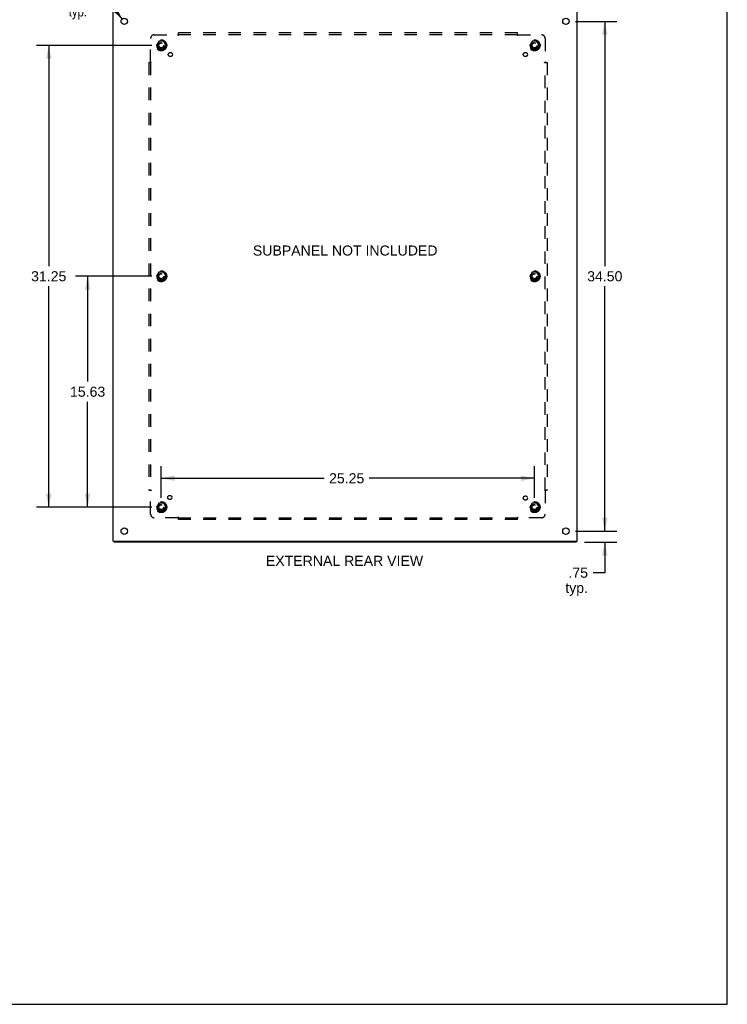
# Model space of a CAD drawing. Header units: inches. Extents: x 0 to 155, y 0 to 100.
# Tile 7 of 8: x 107 to 155, y 0 to 67. Entities that reach past the tile are written whole.
import ezdxf

# ---------------------------------------------------------------- set-up
doc = ezdxf.new("R2010")
doc.units = ezdxf.units.IN
doc.header["$LTSCALE"] = 8.5
doc.header["$MEASUREMENT"] = 0
doc.linetypes.add('HIDDEN', pattern=[0.2, 0.1, -0.1])
doc.layers.get('0').update_dxf_attribs({"linetype": 'CONTINUOUS'})
for name, color, linetype in [('DEFAULT_2', 8, 'HIDDEN'), ('DIMENSIONS', 7, 'CONTINUOUS'), ('SUBPANEL', 7, 'CONTINUOUS')]:
    doc.layers.add(name, color=color, linetype=linetype)
doc.styles.get("Standard").update_dxf_attribs({"font": 'arial.ttf'})
doc.styles.add('TEXTSTYLE_1', font='gdt', dxfattribs={"width": 0.8})
doc.dimstyles.new('DIMSTYLE_1', dxfattribs={"dimtxt": 0.681818, "dimasz": 0.909091, "dimexe": 0.09, "dimexo": 0.07, "dimgap": 0.0375, "dimtad": 0, "dimtih": 1, "dimtoh": 1, "dimzin": 4, "dimdsep": 46, "dimtxsty": 'Standard', "dimblk": '_FILLED', "dimblk1": '_FILLED', "dimblk2": '_FILLED', "dimcen": 0.09, "dimadec": 3, "dimazin": 1, "dimtfac": 1, "dimtdec": 3, "dimtofl": 0, "dimtmove": 0, "dimatfit": 3, "dimldrblk": '_FILLED', "dimfxl": 0, "dimtolj": 1, "dimtzin": 4, "dimarcsym": 0})
doc.dimstyles.new('DIMSTYLE_2', dxfattribs={"dimtxt": 0.681818, "dimasz": 0.909091, "dimexe": 0.09, "dimexo": 0.07, "dimgap": 0.09, "dimtad": 0, "dimtih": 1, "dimtoh": 1, "dimzin": 4, "dimdsep": 46, "dimtxsty": 'Standard', "dimblk": '_FILLED', "dimblk1": '_FILLED', "dimblk2": '_FILLED', "dimcen": 0.09, "dimadec": 3, "dimazin": 1, "dimtfac": 1, "dimtdec": 3, "dimtofl": 0, "dimtmove": 0, "dimatfit": 1, "dimldrblk": '_FILLED', "dimfxl": 0, "dimtolj": 1, "dimtzin": 4, "dimarcsym": 0})

# ---------------------------------------------------------------- blocks, each defined once
blk = doc.blocks.new('_FILLED')
at = {"color": 0, "linetype": 'ByBlock'}
blk.add_solid([(0, 0), (-1, 0.2), (-1, -0.2)], dxfattribs=at)
blk = doc.blocks.new('*D3')
at = {"layer": 'DIMENSIONS', "color": 2, "linetype": 'Continuous'}
for p, q in [((144.268, 66.518), (147.077, 66.518)), ((146.259, 66.518), (146.259, 49.949)), ((146.259, 32.018), (146.259, 48.586)), ((144.268, 32.018), (147.077, 32.018))]:
    blk.add_line(p, q, dxfattribs=at)
at = {"layer": 'DIMENSIONS', "color": 2, "linetype": 'Continuous', "xscale": 0.9090909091, "yscale": 0.9090909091, "zscale": 0.9090909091}
for p, rotation in [((146.259, 66.518), 90), ((146.259, 32.018), 270)]:
    blk.add_blockref('_FILLED', p, dxfattribs=dict(at, rotation=rotation))
at = {"layer": 'DIMENSIONS', "color": 2, "linetype": 'Continuous', "insert": (146.259, 49.609), "char_height": 0.6818, "width": 2.38256, "attachment_point": 2, "line_spacing_factor": 0.9}
blk.add_mtext('34.50', dxfattribs=at)
blk = doc.blocks.new('*D10')
at = {"layer": 'DIMENSIONS', "color": 2, "linetype": 'Continuous'}
for p, q in [((146.259, 32.018), (146.259, 33.836)), ((145.441, 32.018), (146.991, 32.018)), ((144.875, 31.268), (147.077, 31.268)), ((146.259, 31.268), (146.259, 29.206)), ((146.259, 29.206), (145.464, 29.206))]:
    blk.add_line(p, q, dxfattribs=at)
at = {"layer": 'DIMENSIONS', "color": 2, "linetype": 'Continuous', "xscale": 0.9090909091, "yscale": 0.9090909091, "zscale": 0.9090909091}
for p, rotation in [((146.259, 32.018), 270), ((146.259, 31.268), 90)]:
    blk.add_blockref('_FILLED', p, dxfattribs=dict(at, rotation=rotation))
at = {"layer": 'DIMENSIONS', "color": 2, "linetype": 'Continuous', "insert": (145.123, 29.547), "char_height": 0.6818, "width": 1.53346, "attachment_point": 3, "line_spacing_factor": 0.9}
blk.add_mtext('.75\\Ptyp.', dxfattribs=at)
blk = doc.blocks.new('*D12')
at = {"layer": 'DIMENSIONS', "color": 2, "linetype": 'Continuous'}
for p, q in [((112.362, 68.211), (111.567, 68.211)), ((113.617, 66.687), (112.362, 68.211))]:
    blk.add_line(p, q, dxfattribs=at)
at = {"layer": 'DIMENSIONS', "color": 2, "linetype": 'Continuous', "xscale": 0.9090909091, "yscale": 0.9090909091, "zscale": 0.9090909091, "rotation": 309.4609548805}
blk.add_blockref('_FILLED', (113.617, 66.687), dxfattribs=at)
at = {"layer": 'DIMENSIONS', "color": 2, "linetype": 'Continuous', "insert": (111.226, 68.552), "char_height": 0.68182, "width": 2.23217, "attachment_point": 3, "line_spacing_factor": 0.9, "style": 'TEXTSTYLE_1'}
blk.add_mtext('{\\fgdt;n}\\fArial;.44\\Ptyp.', dxfattribs=at)
blk = doc.blocks.new('*D13')
at = {"layer": 'DIMENSIONS', "color": 2, "linetype": 'Continuous'}
for p, q in [((115.62, 49.268), (110.458, 49.268)), ((111.276, 49.268), (111.276, 42.137)), ((111.276, 33.643), (111.276, 40.773)), ((115.62, 33.643), (110.458, 33.643))]:
    blk.add_line(p, q, dxfattribs=at)
at = {"layer": 'DIMENSIONS', "color": 2, "linetype": 'Continuous', "xscale": 0.9090909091, "yscale": 0.9090909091, "zscale": 0.9090909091}
for p, rotation in [((111.276, 49.268), 90), ((111.276, 33.643), 270)]:
    blk.add_blockref('_FILLED', p, dxfattribs=dict(at, rotation=rotation))
at = {"layer": 'DIMENSIONS', "color": 2, "linetype": 'Continuous', "insert": (111.276, 41.796), "char_height": 0.6818, "width": 2.38256, "attachment_point": 2, "line_spacing_factor": 0.9}
blk.add_mtext('15.63', dxfattribs=at)
blk = doc.blocks.new('*D14')
at = {"layer": 'DIMENSIONS', "color": 2, "linetype": 'Continuous'}
for p, q in [((115.62, 64.893), (107.827, 64.893)), ((108.645, 64.893), (108.645, 49.949)), ((108.645, 33.643), (108.645, 48.586)), ((115.62, 33.643), (107.827, 33.643))]:
    blk.add_line(p, q, dxfattribs=at)
at = {"layer": 'DIMENSIONS', "color": 2, "linetype": 'Continuous', "xscale": 0.9090909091, "yscale": 0.9090909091, "zscale": 0.9090909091}
for p, rotation in [((108.645, 64.893), 90), ((108.645, 33.643), 270)]:
    blk.add_blockref('_FILLED', p, dxfattribs=dict(at, rotation=rotation))
at = {"layer": 'DIMENSIONS', "color": 2, "linetype": 'Continuous', "insert": (108.645, 49.609), "char_height": 0.6818, "width": 2.38256, "attachment_point": 2, "line_spacing_factor": 0.9}
blk.add_mtext('31.25', dxfattribs=at)
blk = doc.blocks.new('*D15')
at = {"layer": 'DIMENSIONS', "color": 2, "linetype": 'Continuous'}
for p, q in [((116.256, 34.279), (116.256, 36.416)), ((141.506, 34.279), (141.506, 36.416)), ((116.256, 35.598), (127.267, 35.598)), ((141.506, 35.598), (130.331, 35.598))]:
    blk.add_line(p, q, dxfattribs=at)
at = {"layer": 'DIMENSIONS', "color": 2, "linetype": 'Continuous', "xscale": 0.9090909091, "yscale": 0.9090909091, "zscale": 0.9090909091, "rotation": 180}
blk.add_blockref('_FILLED', (116.256, 35.598), dxfattribs=at)
at = {"layer": 'DIMENSIONS', "color": 2, "linetype": 'Continuous', "xscale": 0.9090909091, "yscale": 0.9090909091, "zscale": 0.9090909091}
blk.add_blockref('_FILLED', (141.506, 35.598), dxfattribs=at)
at = {"layer": 'DIMENSIONS', "color": 2, "linetype": 'Continuous', "insert": (128.799, 35.939), "char_height": 0.6818, "width": 2.38256, "attachment_point": 2, "line_spacing_factor": 0.9}
blk.add_mtext('25.25', dxfattribs=at)

msp = doc.modelspace()

# ---------------------------------------------------------------- linework, layer by layer
at = {"color": 7, "linetype": 'Continuous'}
for p, q in [((154.545, 0), (154.545, 100)), ((113.069, 31.343), (113.069, 31.268)), ((144.318, 31.343), (144.318, 31.268)), ((0, 0), (154.545, 0))]:
    msp.add_line(p, q, dxfattribs=at)
at = {"color": 3, "linetype": 'Continuous'}
for p, q in [((113.006, 31.343), (113.006, 67.193)), ((144.381, 31.343), (144.381, 67.193)), ((113.006, 31.343), (144.381, 31.343)), ((144.318, 31.268), (113.069, 31.268))]:
    msp.add_line(p, q, dxfattribs=at)
for centre in [(113.756, 66.518), (143.631, 66.518), (113.756, 32.018), (143.631, 32.018)]:
    msp.add_circle(centre, 0.219, dxfattribs=at)
at = {"layer": 'DEFAULT_2', "color": 8, "linetype": 'HIDDEN'}
for p, q in [((116.093, 65.165), (115.939, 64.898)), ((115.939, 64.888), (116.093, 64.62)), ((116.411, 65.17), (116.102, 65.17)), ((116.574, 64.898), (116.42, 65.165)), ((116.42, 64.62), (116.574, 64.888)), ((141.343, 65.165), (141.189, 64.898)), ((141.189, 64.888), (141.343, 64.62)), ((141.661, 65.17), (141.352, 65.17)), ((141.824, 64.898), (141.67, 65.165)), ((141.67, 64.62), (141.824, 64.888)), ((116.411, 64.615), (116.102, 64.615)), ((141.661, 64.615), (141.352, 64.615)), ((116.093, 49.54), (115.939, 49.273)), ((116.411, 49.545), (116.102, 49.545)), ((116.574, 49.273), (116.42, 49.54)), ((141.343, 49.54), (141.189, 49.273)), ((141.661, 49.545), (141.352, 49.545)), ((141.824, 49.273), (141.67, 49.54)), ((115.939, 49.263), (116.093, 48.995)), ((116.411, 48.99), (116.102, 48.99)), ((116.42, 48.995), (116.574, 49.263)), ((141.189, 49.263), (141.343, 48.995)), ((141.661, 48.99), (141.352, 48.99)), ((141.67, 48.995), (141.824, 49.263)), ((116.093, 33.915), (115.939, 33.648)), ((115.939, 33.638), (116.093, 33.37)), ((116.411, 33.92), (116.102, 33.92)), ((116.411, 33.365), (116.102, 33.365)), ((116.574, 33.648), (116.42, 33.915)), ((116.42, 33.37), (116.574, 33.638)), ((141.343, 33.915), (141.189, 33.648)), ((141.189, 33.638), (141.343, 33.37)), ((141.661, 33.92), (141.352, 33.92)), ((141.661, 33.365), (141.352, 33.365)), ((141.824, 33.648), (141.67, 33.915)), ((141.67, 33.37), (141.824, 33.638))]:
    msp.add_line(p, q, dxfattribs=at)
for centre, radius in [((116.256, 64.893), 0.372), ((116.256, 64.893), 0.356), ((116.256, 64.893), 0.312), ((116.256, 64.893), 0.204), ((116.256, 64.893), 0.188), ((116.256, 64.893), 0.183), ((116.256, 64.893), 0.165), ((141.506, 64.893), 0.372), ((141.506, 64.893), 0.356), ((141.506, 64.893), 0.312), ((141.506, 64.893), 0.204), ((141.506, 64.893), 0.188), ((141.506, 64.893), 0.183), ((141.506, 64.893), 0.165), ((116.256, 49.268), 0.372), ((116.256, 49.268), 0.356), ((116.256, 49.268), 0.312), ((116.256, 49.268), 0.204), ((116.256, 49.268), 0.188), ((116.256, 49.268), 0.183), ((116.256, 49.268), 0.165), ((141.506, 49.268), 0.372), ((141.506, 49.268), 0.356), ((141.506, 49.268), 0.312), ((141.506, 49.268), 0.204), ((141.506, 49.268), 0.188), ((141.506, 49.268), 0.183), ((141.506, 49.268), 0.165), ((116.256, 33.643), 0.372), ((116.256, 33.643), 0.356), ((141.506, 33.643), 0.372), ((141.506, 33.643), 0.356), ((116.256, 33.643), 0.312), ((116.256, 33.643), 0.204), ((116.256, 33.643), 0.188), ((116.256, 33.643), 0.183), ((116.256, 33.643), 0.165), ((141.506, 33.643), 0.312), ((141.506, 33.643), 0.204), ((141.506, 33.643), 0.188), ((141.506, 33.643), 0.183), ((141.506, 33.643), 0.165)]:
    msp.add_circle(centre, radius, dxfattribs=at)
for centre, start, end in [((115.948, 64.893), 150.01268, 209.98829), ((116.102, 65.16), 90.01235, 149.98915), ((116.411, 65.16), 30.01204, 89.98872), ((116.565, 64.893), 330.01268, 29.98829), ((141.198, 64.893), 150.01268, 209.98829), ((141.352, 65.16), 90.01235, 149.98915), ((141.661, 65.16), 30.01204, 89.98872), ((141.815, 64.893), 330.01268, 29.98829), ((116.102, 64.625), 210.01204, 269.98872), ((116.411, 64.625), 270.01235, 329.98915), ((141.352, 64.625), 210.01204, 269.98872), ((141.661, 64.625), 270.01235, 329.98915), ((116.102, 49.535), 90.01235, 149.98915), ((116.411, 49.535), 30.01204, 89.98872), ((141.352, 49.535), 90.01235, 149.98915), ((141.661, 49.535), 30.01204, 89.98872), ((115.948, 49.268), 150.01268, 209.98829), ((116.102, 49), 210.01204, 269.98872), ((116.411, 49), 270.01235, 329.98915), ((116.565, 49.268), 330.01268, 29.98829), ((141.198, 49.268), 150.01268, 209.98829), ((141.352, 49), 210.01204, 269.98872), ((141.661, 49), 270.01235, 329.98915), ((141.815, 49.268), 330.01268, 29.98829), ((115.948, 33.643), 150.01268, 209.98829), ((116.102, 33.91), 90.01235, 149.98915), ((116.102, 33.375), 210.01204, 269.98872), ((116.411, 33.91), 30.01204, 89.98872), ((116.411, 33.375), 270.01235, 329.98915), ((116.565, 33.643), 330.01268, 29.98829), ((141.198, 33.643), 150.01268, 209.98829), ((141.352, 33.91), 90.01235, 149.98915), ((141.352, 33.375), 210.01204, 269.98872), ((141.661, 33.91), 30.01204, 89.98872), ((141.661, 33.375), 270.01235, 329.98915), ((141.815, 33.643), 330.01268, 29.98829)]:
    msp.add_arc(centre, 0.01, start, end, dxfattribs=at)
at = {"layer": 'SUBPANEL', "color": 8, "linetype": 'HIDDEN'}
for p, q in [((115.538, 63.772), (115.538, 65.361)), ((115.788, 65.611), (117.377, 65.611)), ((117.391, 65.626), (117.388, 65.622)), ((117.396, 65.63), (117.391, 65.626)), ((117.413, 65.571), (117.413, 65.736)), ((140.35, 65.736), (117.413, 65.736)), ((140.35, 65.611), (117.413, 65.611)), ((140.35, 65.571), (140.35, 65.736)), ((140.386, 65.611), (141.975, 65.611)), ((142.225, 65.361), (142.225, 63.772)), ((115.413, 63.736), (115.413, 34.799)), ((115.413, 63.736), (115.579, 63.736)), ((115.538, 63.736), (115.538, 34.799)), ((142.184, 63.736), (142.35, 63.736)), ((142.225, 34.799), (142.225, 63.736)), ((142.24, 63.758), (142.236, 63.761)), ((142.244, 63.753), (142.24, 63.758)), ((142.35, 63.736), (142.35, 34.799)), ((115.413, 34.799), (115.579, 34.799)), ((115.519, 34.782), (115.523, 34.777)), ((115.523, 34.777), (115.527, 34.774)), ((115.538, 33.174), (115.538, 34.764)), ((142.184, 34.799), (142.35, 34.799)), ((142.225, 34.764), (142.225, 33.174)), ((117.377, 32.924), (115.788, 32.924)), ((117.413, 32.799), (117.413, 32.965)), ((117.413, 32.924), (140.35, 32.924)), ((140.35, 32.799), (117.413, 32.799)), ((140.35, 32.799), (140.35, 32.965)), ((140.367, 32.905), (140.372, 32.91)), ((140.372, 32.91), (140.375, 32.913)), ((141.975, 32.924), (140.386, 32.924))]:
    msp.add_line(p, q, dxfattribs=at)
for points in [[(117.388, 65.622), (117.386, 65.621), (117.384, 65.619), (117.383, 65.617), (117.381, 65.616), (117.38, 65.614), (117.379, 65.613), (117.377, 65.611)], [(117.387, 65.597), (117.386, 65.599), (117.385, 65.601), (117.383, 65.603), (117.382, 65.605), (117.381, 65.607), (117.38, 65.609), (117.379, 65.61), (117.377, 65.611)], [(117.413, 65.571), (117.411, 65.571), (117.41, 65.572), (117.408, 65.572), (117.407, 65.573), (117.406, 65.574), (117.404, 65.575), (117.403, 65.576), (117.402, 65.577), (117.4, 65.578), (117.399, 65.58), (117.398, 65.581), (117.397, 65.582), (117.396, 65.584), (117.394, 65.586), (117.393, 65.587), (117.392, 65.589), (117.391, 65.591), (117.39, 65.593), (117.387, 65.597)], [(117.413, 65.65), (117.411, 65.648), (117.41, 65.646), (117.409, 65.644), (117.407, 65.642), (117.406, 65.641), (117.404, 65.639), (117.403, 65.637), (117.401, 65.636), (117.4, 65.634), (117.399, 65.633), (117.397, 65.631), (117.396, 65.63)], [(140.35, 65.65), (140.352, 65.648), (140.353, 65.646), (140.354, 65.644), (140.356, 65.642), (140.357, 65.641), (140.359, 65.639), (140.36, 65.637), (140.362, 65.636), (140.363, 65.634), (140.364, 65.633), (140.366, 65.631), (140.367, 65.63), (140.373, 65.624)], [(140.35, 65.571), (140.352, 65.571), (140.353, 65.572), (140.355, 65.572), (140.356, 65.573), (140.357, 65.574), (140.359, 65.575), (140.36, 65.576), (140.361, 65.577), (140.363, 65.578), (140.364, 65.58), (140.365, 65.581), (140.366, 65.582), (140.367, 65.584), (140.369, 65.586), (140.37, 65.587), (140.371, 65.589), (140.372, 65.591), (140.373, 65.593)], [(140.373, 65.624), (140.375, 65.622), (140.377, 65.621), (140.378, 65.619), (140.38, 65.617), (140.382, 65.616), (140.383, 65.614), (140.384, 65.613), (140.386, 65.611)], [(140.373, 65.593), (140.376, 65.597), (140.377, 65.599), (140.378, 65.601), (140.379, 65.603), (140.381, 65.605), (140.382, 65.607), (140.383, 65.609), (140.384, 65.61), (140.386, 65.611)], [(115.499, 63.736), (115.501, 63.738), (115.503, 63.739), (115.505, 63.741), (115.507, 63.742), (115.508, 63.743), (115.51, 63.745), (115.512, 63.746), (115.513, 63.748), (115.515, 63.749), (115.516, 63.751), (115.518, 63.752), (115.519, 63.753), (115.525, 63.759)], [(115.525, 63.759), (115.527, 63.761), (115.528, 63.763), (115.53, 63.765), (115.532, 63.766), (115.534, 63.768), (115.535, 63.769), (115.536, 63.771), (115.538, 63.772)], [(115.556, 63.759), (115.552, 63.762), (115.55, 63.763), (115.548, 63.764), (115.546, 63.766), (115.544, 63.767), (115.542, 63.768), (115.541, 63.769), (115.539, 63.771), (115.538, 63.772)], [(115.579, 63.736), (115.578, 63.738), (115.577, 63.739), (115.577, 63.741), (115.576, 63.742), (115.575, 63.743), (115.574, 63.745), (115.573, 63.746), (115.572, 63.747), (115.571, 63.749), (115.57, 63.75), (115.568, 63.751), (115.567, 63.752), (115.565, 63.754), (115.563, 63.755), (115.562, 63.756), (115.56, 63.757), (115.558, 63.758), (115.556, 63.759)], [(142.184, 63.736), (142.185, 63.738), (142.186, 63.739), (142.186, 63.741), (142.187, 63.742), (142.188, 63.743), (142.189, 63.745), (142.19, 63.746), (142.191, 63.747), (142.192, 63.749), (142.193, 63.75), (142.195, 63.751), (142.196, 63.752), (142.198, 63.754), (142.2, 63.755), (142.201, 63.756), (142.203, 63.757), (142.205, 63.758), (142.207, 63.759), (142.211, 63.762)], [(142.211, 63.762), (142.213, 63.763), (142.215, 63.764), (142.217, 63.766), (142.219, 63.767), (142.221, 63.768), (142.222, 63.769), (142.224, 63.771), (142.225, 63.772)], [(142.236, 63.761), (142.234, 63.763), (142.233, 63.765), (142.231, 63.766), (142.229, 63.768), (142.228, 63.769), (142.226, 63.771), (142.225, 63.772)], [(142.264, 63.736), (142.262, 63.738), (142.26, 63.739), (142.258, 63.741), (142.256, 63.742), (142.255, 63.743), (142.253, 63.745), (142.251, 63.746), (142.25, 63.748), (142.248, 63.749), (142.247, 63.751), (142.245, 63.752), (142.244, 63.753)], [(115.499, 34.799), (115.501, 34.797), (115.503, 34.796), (115.505, 34.795), (115.507, 34.793), (115.508, 34.792), (115.51, 34.79), (115.512, 34.789), (115.513, 34.787), (115.515, 34.786), (115.516, 34.785), (115.518, 34.783), (115.519, 34.782)], [(115.527, 34.774), (115.528, 34.772), (115.53, 34.771), (115.532, 34.769), (115.534, 34.767), (115.535, 34.766), (115.536, 34.765), (115.538, 34.764)], [(115.552, 34.773), (115.55, 34.772), (115.548, 34.771), (115.546, 34.77), (115.544, 34.768), (115.542, 34.767), (115.541, 34.766), (115.539, 34.765), (115.538, 34.764)], [(115.579, 34.799), (115.578, 34.797), (115.577, 34.796), (115.577, 34.795), (115.576, 34.793), (115.575, 34.792), (115.574, 34.791), (115.573, 34.789), (115.572, 34.788), (115.571, 34.787), (115.57, 34.785), (115.568, 34.784), (115.567, 34.783), (115.565, 34.782), (115.563, 34.781), (115.562, 34.779), (115.56, 34.778), (115.558, 34.777), (115.556, 34.776), (115.552, 34.773)], [(142.184, 34.799), (142.185, 34.797), (142.186, 34.796), (142.186, 34.795), (142.187, 34.793), (142.188, 34.792), (142.189, 34.791), (142.19, 34.789), (142.191, 34.788), (142.192, 34.787), (142.193, 34.785), (142.195, 34.784), (142.196, 34.783), (142.198, 34.782), (142.2, 34.781), (142.201, 34.779), (142.203, 34.778), (142.205, 34.777), (142.207, 34.776)], [(142.207, 34.776), (142.211, 34.773), (142.213, 34.772), (142.215, 34.771), (142.217, 34.77), (142.219, 34.768), (142.221, 34.767), (142.222, 34.766), (142.224, 34.765), (142.225, 34.764)], [(142.244, 34.782), (142.238, 34.776), (142.236, 34.774), (142.234, 34.772), (142.233, 34.771), (142.231, 34.769), (142.229, 34.767), (142.228, 34.766), (142.226, 34.765), (142.225, 34.764)], [(142.264, 34.799), (142.262, 34.797), (142.26, 34.796), (142.258, 34.795), (142.256, 34.793), (142.255, 34.792), (142.253, 34.79), (142.251, 34.789), (142.25, 34.787), (142.248, 34.786), (142.247, 34.785), (142.245, 34.783), (142.244, 34.782)], [(117.39, 32.942), (117.387, 32.938), (117.386, 32.936), (117.385, 32.934), (117.383, 32.932), (117.382, 32.93), (117.381, 32.928), (117.38, 32.927), (117.379, 32.925), (117.377, 32.924)], [(117.396, 32.905), (117.39, 32.911), (117.388, 32.913), (117.386, 32.915), (117.384, 32.916), (117.383, 32.918), (117.381, 32.92), (117.38, 32.921), (117.379, 32.923), (117.377, 32.924)], [(117.413, 32.965), (117.411, 32.964), (117.41, 32.964), (117.408, 32.963), (117.407, 32.962), (117.406, 32.961), (117.404, 32.96), (117.403, 32.959), (117.402, 32.958), (117.4, 32.957), (117.399, 32.956), (117.398, 32.954), (117.397, 32.953), (117.396, 32.951), (117.394, 32.95), (117.393, 32.948), (117.392, 32.946), (117.391, 32.944), (117.39, 32.942)], [(117.413, 32.885), (117.411, 32.887), (117.41, 32.889), (117.409, 32.891), (117.407, 32.893), (117.406, 32.895), (117.404, 32.896), (117.403, 32.898), (117.401, 32.899), (117.4, 32.901), (117.399, 32.902), (117.397, 32.904), (117.396, 32.905)], [(140.35, 32.965), (140.352, 32.964), (140.353, 32.964), (140.355, 32.963), (140.356, 32.962), (140.357, 32.961), (140.359, 32.96), (140.36, 32.959), (140.361, 32.958), (140.363, 32.957), (140.364, 32.956), (140.365, 32.954), (140.366, 32.953), (140.367, 32.951), (140.369, 32.95), (140.37, 32.948), (140.371, 32.946), (140.372, 32.944), (140.373, 32.942), (140.376, 32.938)], [(140.35, 32.885), (140.352, 32.887), (140.353, 32.889), (140.354, 32.891), (140.356, 32.893), (140.357, 32.895), (140.359, 32.896), (140.36, 32.898), (140.362, 32.899), (140.363, 32.901), (140.364, 32.902), (140.366, 32.904), (140.367, 32.905)], [(140.375, 32.913), (140.377, 32.915), (140.378, 32.916), (140.38, 32.918), (140.382, 32.92), (140.383, 32.921), (140.384, 32.923), (140.386, 32.924)], [(140.376, 32.938), (140.377, 32.936), (140.378, 32.934), (140.379, 32.932), (140.381, 32.93), (140.382, 32.928), (140.383, 32.927), (140.384, 32.925), (140.386, 32.924)]]:
    msp.add_lwpolyline(points, dxfattribs=at)
for centre, radius in [((116.256, 64.893), 0.25), ((141.506, 64.893), 0.25), ((116.875, 64.274), 0.141), ((140.888, 64.274), 0.141), ((116.256, 49.268), 0.25), ((141.506, 49.268), 0.25), ((116.836, 34.298), 0.141), ((140.888, 34.261), 0.141), ((116.256, 33.643), 0.25), ((141.506, 33.643), 0.25)]:
    msp.add_circle(centre, radius, dxfattribs=at)
for centre, start, end in [((115.788, 65.361), 90, 180), ((141.975, 65.361), 0, 90), ((115.788, 33.174), 180, 270), ((141.975, 33.174), 270, 360)]:
    msp.add_arc(centre, 0.25, start, end, dxfattribs=at)

# ---------------------------------------------------------------- texts
at = {"layer": 'DIMENSIONS', "color": 2, "linetype": 'Continuous', "char_height": 0.68182, "attachment_point": 2, "line_spacing_factor": 0.9}
for s, insert, width in [('SUBPANEL NOT INCLUDED', (128.699, 51.35), 12.46789), ('EXTERNAL REAR VIEW', (128.652, 30.353), 10.61507)]:
    msp.add_mtext(s, dxfattribs=dict(at, insert=insert, width=width))

# ---------------------------------------------------------------- dimensions: what is measured, and where the dimension line sits
at = {"layer": 'DIMENSIONS', "color": 2, "linetype": 'Continuous'}
dim = msp.add_diameter_dim_2p(p1=(113.617, 66.687), p2=(113.896, 66.349), text='%%c<>\\Ptyp.', dimstyle='DIMSTYLE_2', override={"dimpost": '<>'}, dxfattribs=at)
dim.commit()
dim.dimension.update_dxf_attribs({"geometry": '*D12', "text_midpoint": (110.11, 67.7), "dimtype": 163})
for base, p1, p2, angle, picture, middle in [((146.259, 66.518), (144.198, 32.018), (144.198, 66.518), 90, '*D3', (146.258, 49.264)), ((108.645, 33.643), (115.69, 64.893), (115.69, 33.643), 270, '*D14', (108.646, 49.264)), ((111.276226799, 33.642612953), (115.690125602, 49.267612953), (115.690125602, 33.642612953), 270, '*D13', (111.305194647, 41.45131073))]:
    dim = msp.add_linear_dim(base=base, p1=p1, p2=p2, angle=angle, dimstyle='DIMSTYLE_1', dxfattribs=at)
    dim.commit()
    dim.dimension.update_dxf_attribs({"geometry": picture, "text_midpoint": middle, "dimtype": 160})
dim = msp.add_linear_dim(base=(141.506, 35.598), p1=(116.256, 34.209), p2=(141.506, 34.209), dimstyle='DIMSTYLE_1', dxfattribs=at)
dim.commit()
dim.dimension.update_dxf_attribs({"geometry": '*D15', "text_midpoint": (128.792, 35.594), "dimtype": 160})
dim = msp.add_linear_dim(base=(146.259, 32.018), p1=(144.805, 31.268), p2=(145.371, 32.018), angle=90, text='<>\\Ptyp.', dimstyle='DIMSTYLE_1', dxfattribs=at)
dim.commit()
dim.dimension.update_dxf_attribs({"geometry": '*D10', "text_midpoint": (144.356, 28.695), "dimtype": 160})

doc.saveas('drawing.dxf')
